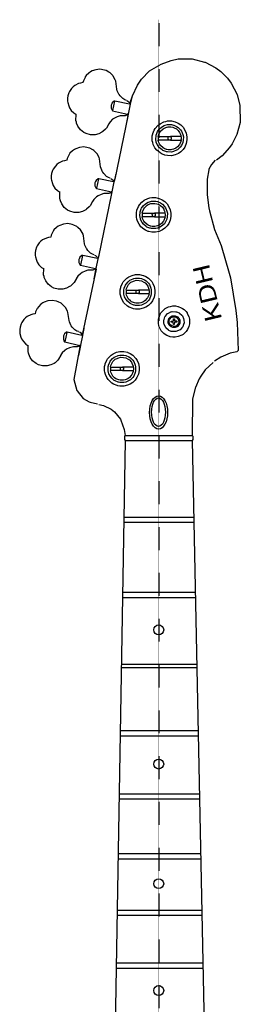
# Model space of a CAD drawing. Extents: x 49 to 882, y -9 to 1184.
# Tile 22 of 28: x 129 to 262, y 588 to 1184. Entities that reach past the tile are written whole.
import ezdxf
from ezdxf.enums import TextEntityAlignment as Align

# ---------------------------------------------------------------- set-up
doc = ezdxf.new("R2010")
doc.units = 0
doc.linetypes.add('$AUXILIARY', pattern=[0.1, 0.05, -0.05])
doc.layers.get('0').update_dxf_attribs({"linetype": 'CONTINUOUS'})
for name, color, linetype in [('Construction', 7, 'CONTINUOUS'), ('HeadStock', 7, 'CONTINUOUS'), ('Hrdware', 7, 'CONTINUOUS'), ('Logo', 7, 'CONTINUOUS'), ('Neck', 7, 'CONTINUOUS')]:
    doc.layers.add(name, color=color, linetype=linetype)

# ---------------------------------------------------------------- blocks, each defined once
blk = doc.blocks.new('*G24')
at = {"linetype": 'CONTINUOUS'}
for points in [[(222.646757, 991.646639, -1), (221.122112, 991.697391, -1), (219.581094, 991.935547, -1), (219.272869, 992.012604, -1), (217.506031, 992.716266, -1), (216.663432, 993.200872, -1), (215.770627, 993.829551, -1), (214.217385, 995.559073, -1), (214.04952, 995.810981, -1), (213.00926, 997.857025, -1), (212.753097, 998.75071, -1), (212.496279, 999.832561, -1), (212.496279, 1002.342911, -1), (212.785186, 1003.553117, -1), (212.862242, 1003.861345, -1), (213.565899, 1005.519048, -1), (214.04952, 1006.36449, -1), (214.679178, 1007.254464, -1), (216.296705, 1008.699552, -1), (216.663432, 1008.974599, -1), (218.619309, 1009.950361, -1), (219.708248, 1010.268521, -1), (221.118728, 1010.528833, -1), (222.755902, 1010.528833, -1), (224.184391, 1010.239924, -1), (224.492616, 1010.162868, -1), (226.259454, 1009.459206, -1), (227.104891, 1008.975581, -1), (227.994859, 1008.34592, -1), (229.195453, 1007.145318, -1), (229.76639, 1006.288962, -1), (229.934255, 1006.037054, -1), (230.799883, 1004.187472, -1), (231.202082, 1002.569606, -1), (231.269206, 999.723415, -1), (230.86537, 998.184462, -1), (230.046783, 996.350815, -1), (229.221648, 995.119653, -1), (227.356797, 993.367756, -1), (226.559166, 992.872453, -1), (224.492616, 992.012604, -1), (222.646757, 991.646639, -1)], [(222.974192, 995.030153, -1), (220.253973, 995.18132, -1), (218.81577, 995.772344, -1), (218.482442, 995.987251, -1), (217.054171, 997.302565, -1), (216.779126, 997.669295, -1), (216.065318, 999.166773, -1), (216.027445, 999.296438, -1), (215.770627, 1000.378289, -1), (215.835568, 1001.91375, -1), (215.923975, 1002.444634, -1), (216.450709, 1003.963287, -1), (216.731102, 1004.427592, -1), (218.06267, 1005.944716, -1), (218.482442, 1006.18822, -1), (219.929048, 1006.894283, -1), (220.253973, 1006.994152, -1), (220.791293, 1007.145318, -1), (223.091741, 1007.078194, -1), (223.511512, 1006.994152, -1), (224.949715, 1006.403128, -1), (225.283044, 1006.18822, -1), (226.685119, 1004.962406, -1), (226.986359, 1004.506177, -1), (227.738041, 1002.879034, -1), (227.927734, 1002.023878, -1), (227.994859, 1000.269144, -1), (227.738041, 999.296438, -1), (227.146912, 997.960277, -1), (226.711314, 997.302565, -1), (225.610478, 996.205543, -1), (225.031137, 995.819385, -1), (223.639976, 995.215701, -1), (222.974192, 995.030153, -1)], [(222.537612, 997.540503, -1), (221.231693, 997.590601, -1), (220.125509, 997.955256, -1), (219.044975, 998.85025, -1), (218.466506, 1000.039938, -1), (218.28096, 1001.3606, -1), (218.804856, 1002.899553, -1), (219.699844, 1003.980095, -1), (220.800898, 1004.487295, -1), (221.109123, 1004.564352, -1), (222.537612, 1004.634969, -1), (224.065641, 1003.980095, -1), (224.916972, 1002.98687, -1), (225.331177, 1002.008052, -1), (225.419584, 1001.477167, -1), (225.419584, 1000.698304, -1), (225.331177, 1000.16742, -1), (224.851485, 999.057627, -1), (223.973305, 998.170164, -1), (223.721398, 998.002298, -1), (222.656362, 997.61112, -1), (222.537612, 997.540503, -1)], [(222.319322, 998.195377, -1), (221.451511, 998.243291, -1), (220.562089, 998.500984, -1), (219.481554, 999.395978, -1), (219.186863, 1000.061767, -1), (219.044975, 1000.378289, -1), (219.044975, 1001.797182, -1), (219.35058, 1002.462971, -1), (219.394238, 1002.550287, -1), (220.245569, 1003.543512, -1), (221.327413, 1003.909478, -1), (222.319322, 1003.980095, -1), (223.421686, 1003.565342, -1), (224.30576, 1002.681262, -1), (224.644109, 1001.917243, -1), (224.720511, 1000.378289, -1), (224.30576, 999.49421, -1), (223.421686, 998.61013, -1), (222.319322, 998.195377, -1)], [(222.101033, 999.395978, -1), (221.664453, 999.395978, -1), (221.446163, 1000.705726, -1), (220.354714, 1000.705726, -1), (220.245569, 1000.814872, -1), (220.245569, 1001.3606, -1), (221.555308, 1001.578891, -1), (221.555308, 1002.670347, -1), (222.101033, 1002.779493, -1), (222.210177, 1002.670347, -1), (222.210177, 1001.578891, -1), (222.319322, 1001.469745, -1), (223.410772, 1001.469745, -1), (223.519917, 1001.3606, -1), (223.519917, 1000.814872, -1), (223.410772, 1000.705726, -1), (222.319322, 1000.705726, -1), (222.210177, 1000.59658, -1), (222.101033, 999.395978, -1)]]:
    blk.add_polyline3d(points, dxfattribs=at)
blk = doc.blocks.new('*G25')
at = {"linetype": 'CONTINUOUS'}
for p, q in [((157.159801, 994.593571, -1), (155.959207, 988.917998, -1)), ((157.050656, 994.702716, -1), (157.159801, 994.593571, -1)), ((157.268946, 994.702716, -1), (157.159801, 994.593571, -1)), ((155.850062, 988.917998, -1), (155.959207, 988.917998, -1)), ((155.959207, 988.917998, -1), (155.959207, 988.808852, -1)), ((155.959207, 988.808852, -1), (165.018236, 986.735085, -1)), ((166.21883, 992.956386, -1), (166.327975, 992.956386, -1)), ((166.327975, 993.065532, -1), (166.327975, 992.956386, -1)), ((166.327975, 992.956386, -1), (166.546265, 992.847241, -1)), ((134.021077, 986.62594, -1), (133.911932, 986.516794, -1)), ((165.345671, 986.735085, -1), (164.145077, 980.62293, -1)), ((165.236526, 986.844231, -1), (165.018236, 986.735085, -1)), ((165.236526, 986.844231, -1), (165.345671, 986.844231, -1)), ((165.345671, 986.844231, -1), (165.345671, 986.735085, -1))]:
    blk.add_line(p, q, dxfattribs=at)
for points in [[(164.254222, 995.030153, -1), (163.282832, 995.379419, -1), (162.071323, 996.12161, -1), (160.434149, 997.758794, -1), (159.863212, 998.615151, -1), (159.695347, 998.867059, -1), (158.764232, 1000.913103, -1), (158.511561, 1001.805587, -1), (157.847414, 1006.610505, -1), (157.563638, 1007.461841, -1), (156.369592, 1009.636022, -1), (156.068352, 1010.09225, -1), (154.450824, 1011.646484, -1), (153.7595, 1012.140805, -1), (152.040904, 1013.061011, -1), (151.038081, 1013.437236, -1), (148.319062, 1013.912347, -1), (145.799124, 1013.623439, -1), (143.505771, 1012.84272, -1), (142.660334, 1012.359096, -1), (141.552077, 1011.620289, -1), (140.024048, 1010.09225, -1), (139.453111, 1009.235894, -1), (139.285246, 1008.983986, -1), (138.354131, 1006.937942, -1), (138.059439, 1005.835571, -1), (136.63095, 1005.546662, -1), (135.429046, 1005.202526, -1), (133.167564, 1004.063046, -1), (132.165613, 1003.325221, -1), (131.183309, 1002.342911, -1), (129.960886, 1000.498349, -1), (129.567964, 999.712501, -1), (128.933286, 997.75039, -1), (128.734206, 996.345249, -1), (128.735079, 994.696822, -1), (128.849245, 993.821147, -1), (129.415161, 991.74487, -1), (129.895399, 990.675243, -1), (130.965019, 989.027144, -1), (132.493048, 987.499105, -1), (133.676834, 986.709873, -1), (133.911932, 986.516794, -1)], [(157.050656, 994.702716, -1), (156.952426, 994.680887, -1), (155.740917, 993.61126, -1), (155.391654, 992.967301, -1), (155.227936, 992.508889, -1), (155.086048, 992.192367, -1), (155.086048, 990.446037, -1), (155.656985, 989.153098, -1), (155.850062, 988.917998, -1)], [(157.050656, 994.702716, -1), (157.159801, 994.811862, -1), (157.268946, 994.702716, -1)], [(157.268946, 994.702716, -1), (157.378091, 994.811862, -1), (166.21883, 992.956386, -1)], [(164.472511, 994.921008, -1), (165.144189, 994.618783, -1), (166.025753, 993.737214, -1), (166.327975, 993.065532, -1)], [(167.528569, 997.213066, -1), (167.490041, 996.895234, -1), (166.633581, 992.967301, -1), (166.546265, 992.847241, -1)], [(166.546265, 992.847241, -1), (166.600837, 992.738095, -1), (165.345671, 986.844231, -1)], [(165.018236, 986.735085, -1), (164.025017, 985.992895, -1), (163.490207, 985.752775, -1), (161.19227, 985.799816, -1), (160.440043, 985.705733, -1), (158.786061, 985.23979, -1), (157.067465, 984.417814, -1), (155.959207, 983.679008, -1), (154.431178, 982.150969, -1), (153.645335, 980.961281, -1), (153.579848, 980.830307, -1), (152.165329, 978.311225, -1), (151.702555, 977.675998, -1), (150.082189, 976.231892, -1), (149.502848, 975.845735, -1), (147.544133, 974.870955, -1), (145.372149, 974.292483, -1), (142.534381, 974.292483, -1), (140.013133, 975.023759, -1), (138.616078, 975.733206, -1), (136.53141, 977.348561, -1), (135.028594, 979.439136, -1), (134.206623, 981.376035, -1), (134.059605, 981.942282, -1), (133.802787, 983.024134, -1), (133.911932, 986.516794, -1)]]:
    blk.add_polyline3d(points, dxfattribs=at)
blk = doc.blocks.new('*G26')
at = {"linetype": 'CONTINUOUS'}
for p, q in [((183.572874, 973.746755, -1), (183.572874, 973.63761, -1)), ((183.572874, 973.63761, -1), (183.682018, 973.63761, -1)), ((183.572874, 971.454697, -1), (183.682018, 971.454697, -1)), ((183.572874, 971.454697, -1), (183.572874, 971.345551, -1))]:
    blk.add_line(p, q, dxfattribs=at)
for points in [[(191.540453, 962.068173, -1), (189.250811, 962.120126, -1), (187.929066, 962.357081, -1), (187.620841, 962.434138, -1), (185.439252, 963.290604, -1), (184.429225, 963.898436, -1), (182.153989, 965.997415, -1), (181.306043, 967.323971, -1), (180.484072, 969.151724, -1), (180.12444, 970.588954, -1), (179.971091, 971.236406, -1), (179.971091, 973.855901, -1), (180.259998, 975.175253, -1), (180.337054, 975.48348, -1), (181.259001, 977.686912, -1), (181.801342, 978.565971, -1), (183.900308, 980.841221, -1), (185.226856, 981.689174, -1), (187.163742, 982.511149, -1), (189.132716, 982.960829, -1), (191.656147, 982.960829, -1), (193.734266, 982.511149, -1), (193.930727, 982.445662, -1), (195.452862, 981.798319, -1), (197.106844, 980.732076, -1), (198.935677, 978.746171, -1), (199.64239, 977.583661, -1), (200.413936, 975.831437, -1), (200.926917, 973.528464, -1), (200.864813, 971.448803, -1), (200.413936, 969.26087, -1), (199.486204, 967.208932, -1), (198.525728, 965.779124, -1), (197.017346, 964.334036, -1), (195.452862, 963.293987, -1), (193.734266, 962.581157, -1), (191.540453, 962.068173, -1)], [(191.649598, 964.251085, -1), (189.250702, 964.303148, -1), (188.47479, 964.430848, -1), (188.166565, 964.507905, -1), (186.399727, 965.211567, -1), (185.854002, 965.539004, -1), (184.310038, 966.848206, -1), (183.489923, 967.872537, -1), (182.623313, 969.610136, -1), (182.410807, 970.2637, -1), (182.153989, 971.236406, -1), (182.153989, 973.855901, -1), (182.333751, 974.520379, -1), (182.410807, 974.828607, -1), (183.114465, 976.595456, -1), (183.4419, 977.141184, -1), (184.751093, 978.685158, -1), (185.775418, 979.505279, -1), (187.709466, 980.437382, -1), (188.166565, 980.584402, -1), (189.139265, 980.841221, -1), (191.649598, 980.841221, -1), (192.861107, 980.546528, -1), (194.694742, 979.727936, -1), (195.598462, 979.121086, -1), (197.023894, 977.695644, -1), (197.565253, 976.922893, -1), (198.455112, 974.847816, -1), (198.679077, 973.754177, -1), (198.679077, 971.338129, -1), (198.455112, 970.24449, -1), (197.565253, 968.169413, -1), (197.023894, 967.396662, -1), (195.598462, 965.97122, -1), (194.825715, 965.429858, -1), (192.861107, 964.545778, -1), (191.649598, 964.251085, -1)], [(183.572874, 973.746755, -1), (183.720547, 974.50117, -1), (184.471245, 976.240296, -1), (184.991758, 977.021124, -1), (186.430288, 978.304677, -1), (186.967281, 978.636479, -1), (188.494, 979.274654, -1), (189.575844, 979.531474, -1), (191.329585, 979.466532, -1), (192.731443, 979.165508, -1), (194.17674, 978.46523, -1), (194.943592, 977.920484, -1), (196.149753, 976.60135, -1), (196.535907, 976.022005, -1), (197.254517, 974.083797, -1), (197.325134, 973.746755, -1), (197.215989, 973.63761, -1)], [(183.572874, 973.63761, -1), (183.463729, 973.528464, -1), (183.463729, 971.563843, -1), (183.572874, 971.454697, -1)], [(197.215989, 971.454697, -1), (197.325134, 971.345551, -1), (197.177461, 970.700282, -1), (197.139588, 970.570617, -1), (196.430146, 968.955262, -1), (196.097909, 968.419903, -1), (195.054374, 967.280531, -1), (193.924833, 966.459211, -1), (192.423217, 965.849741, -1), (191.329585, 965.625775, -1), (189.459278, 965.625775, -1), (188.494, 965.817653, -1), (186.754885, 966.568356, -1), (186.063561, 967.062677, -1), (184.965563, 968.160682, -1), (184.471245, 968.85201, -1), (183.720547, 970.591137, -1), (183.572874, 971.345551, -1)], [(183.682018, 973.63761, -1), (189.903279, 973.63761, -1), (190.012424, 973.528464, -1)], [(190.012424, 971.563843, -1), (189.903279, 971.454697, -1), (183.682018, 971.454697, -1)], [(190.012424, 973.528464, -1), (189.892365, 973.441147, -1), (189.4667, 973.091881, -1), (189.433956, 972.884505, -1), (189.357555, 972.327862, -1), (189.4667, 972.000425, -1), (189.794134, 971.672988, -1), (190.012424, 971.563843, -1)], [(190.012424, 973.528464, -1), (190.2198, 973.561208, -1), (190.558149, 973.63761, -1), (190.885584, 973.528464, -1)], [(190.885584, 971.563843, -1), (190.776439, 971.454697, -1), (190.121569, 971.454697, -1), (190.012424, 971.563843, -1)], [(197.215989, 973.63761, -1), (190.994729, 973.63761, -1), (190.885584, 973.528464, -1)], [(190.885584, 973.528464, -1), (191.343992, 973.102796, -1), (191.431308, 972.109571, -1), (190.885584, 971.563843, -1)], [(190.885584, 971.563843, -1), (190.994729, 971.454697, -1), (197.215989, 971.454697, -1)], [(197.215989, 973.63761, -1), (197.357878, 973.321087, -1), (197.434279, 971.891279, -1), (197.215989, 971.454697, -1)]]:
    blk.add_polyline3d(points, dxfattribs=at)
blk = doc.blocks.new('*G27')
at = {"linetype": 'CONTINUOUS'}
for p, q in [((202.768479, 1066.764914), (202.768479, 1066.655768)), ((202.768479, 1066.655768), (202.877624, 1066.655768)), ((202.768479, 1064.472856), (202.877624, 1064.472856)), ((202.768479, 1064.472856), (202.768479, 1064.36371))]:
    blk.add_line(p, q, dxfattribs=at)
for points in [[(210.736059, 1055.086331), (208.446416, 1055.138285), (206.688092, 1055.484386), (206.379866, 1055.561442), (204.722173, 1056.265104), (203.62483, 1056.916595), (201.86847, 1058.447471), (200.778658, 1059.871931), (199.788822, 1061.842446), (199.423514, 1063.063567), (199.166696, 1064.145419), (199.166696, 1066.983205), (199.455603, 1068.193412), (199.532659, 1068.501639), (200.38912, 1070.574097), (200.996948, 1071.58413), (202.441044, 1073.313652), (203.876737, 1074.379896), (206.053741, 1075.463821), (207.253026, 1075.785473), (208.444015, 1076.042293), (210.736059, 1076.042293), (212.929872, 1075.529308), (214.763506, 1074.710716), (216.323733, 1073.66772), (217.747529, 1072.241842), (218.678426, 1070.89564), (219.647414, 1068.719931), (220.060419, 1066.552517), (220.060419, 1064.576108), (219.615326, 1062.389484), (218.725467, 1060.314407), (217.747529, 1058.886782), (216.322096, 1057.46134), (214.89448, 1056.483396), (212.929872, 1055.599316), (210.736059, 1055.086331)], [(210.845204, 1057.269244), (208.337053, 1057.321416), (207.670396, 1057.449007), (207.362171, 1057.526064), (205.595333, 1058.229726), (205.049608, 1058.557163), (203.423349, 1059.888739), (202.684547, 1060.887858), (201.764346, 1062.715611), (201.606413, 1063.172713), (201.24045, 1065.12773), (201.416719, 1067.100755), (201.500761, 1067.520529), (202.09178, 1069.177032), (202.353728, 1069.700931), (203.314204, 1071.130739), (204.646317, 1072.304491), (206.381176, 1073.280908), (207.036046, 1073.499199), (208.33487, 1073.85938), (210.845204, 1073.85938), (211.946258, 1073.570472), (212.254483, 1073.493415), (213.803031, 1072.789753), (214.883566, 1072.11305), (216.218517, 1070.710965), (216.822962, 1069.804183), (217.644932, 1067.867285), (217.939624, 1066.546623), (217.874683, 1064.465434), (217.579445, 1063.064877), (216.822962, 1061.324441), (216.08416, 1060.216176), (214.42734, 1058.714332), (213.803031, 1058.338871), (211.946258, 1057.558153), (210.845204, 1057.269244)], [(202.768479, 1066.764914), (202.910367, 1067.518019), (203.666851, 1069.258455), (204.078218, 1069.930137), (205.698584, 1071.374243), (206.381176, 1071.763784), (207.997831, 1072.36987), (208.124002, 1072.396283), (208.77145, 1072.549632), (210.408624, 1072.549632), (211.620132, 1072.254939), (212.471463, 1071.971161), (213.69978, 1071.265098), (214.883566, 1070.257574), (215.669409, 1069.067887), (215.844041, 1068.718621), (216.369574, 1067.411384), (216.453616, 1066.991609), (216.52074, 1066.764914), (216.411595, 1066.655768)], [(202.768479, 1066.655768), (202.659334, 1066.546623), (202.659334, 1064.582001), (202.768479, 1064.472856)], [(202.877624, 1066.655768), (208.98974, 1066.655768), (209.098885, 1066.546623)], [(209.098885, 1066.546623), (208.640476, 1066.011809), (208.55316, 1065.346021), (209.098885, 1064.582001)], [(209.098885, 1066.546623), (209.416715, 1066.585151), (209.753754, 1066.655768), (210.081189, 1066.546623)], [(216.411595, 1066.655768), (210.190334, 1066.655768), (210.081189, 1066.546623)], [(210.081189, 1066.546623), (210.539598, 1066.120955), (210.626914, 1065.12773), (210.081189, 1064.582001)], [(216.411595, 1066.655768), (216.559268, 1066.228791), (216.629885, 1065.12773), (216.411595, 1064.472856)], [(216.411595, 1064.472856), (216.52074, 1064.36371), (216.369574, 1063.717241), (215.778554, 1062.279029), (215.560264, 1061.842446), (214.360216, 1060.407618), (213.366451, 1059.648619), (211.947567, 1058.982831), (211.056072, 1058.732341), (210.408624, 1058.578992), (208.77145, 1058.578992), (207.997831, 1058.758755), (207.689605, 1058.835811), (206.250202, 1059.430328), (205.698584, 1059.754381), (204.078218, 1061.198487), (203.666851, 1061.870169), (202.954025, 1063.479631), (202.768479, 1064.36371)], [(209.098885, 1064.582001), (208.98974, 1064.472856), (202.877624, 1064.472856)], [(210.081189, 1064.582001), (209.972044, 1064.472856), (209.20803, 1064.472856), (209.098885, 1064.582001)], [(210.081189, 1064.582001), (210.190334, 1064.472856), (216.411595, 1064.472856)]]:
    blk.add_lwpolyline(points, dxfattribs=at)
blk = doc.blocks.new('*G28')
at = {"linetype": 'CONTINUOUS'}
for p, q in [((193.054581, 1020.268875), (193.054581, 1020.15973)), ((193.054581, 1020.15973), (193.163725, 1020.15973)), ((193.054581, 1017.976817), (193.163725, 1017.976817)), ((193.054581, 1017.976817), (193.054581, 1017.867671))]:
    blk.add_line(p, q, dxfattribs=at)
for points in [[(201.02216, 1008.590293), (198.732518, 1008.642246), (197.410773, 1008.879201), (197.102548, 1008.956258), (194.920959, 1009.812724), (193.910932, 1010.420556), (191.635696, 1012.519535), (190.78775, 1013.846091), (189.965779, 1015.673844), (189.606147, 1017.111074), (189.452798, 1017.758526), (189.452798, 1020.378021), (189.741705, 1021.697373), (189.818761, 1022.0056), (190.740708, 1024.209032), (191.283049, 1025.088091), (193.382015, 1027.363341), (194.708563, 1028.211294), (196.645449, 1029.033269), (198.614423, 1029.482949), (201.137854, 1029.482949), (203.215973, 1029.033269), (203.412434, 1028.967782), (204.934569, 1028.320439), (206.588551, 1027.254196), (208.417384, 1025.268291), (209.124097, 1024.105781), (209.895643, 1022.353557), (210.408624, 1020.050584), (210.34652, 1017.970923), (209.895643, 1015.78299), (208.967911, 1013.731052), (208.007435, 1012.301244), (206.499053, 1010.856156), (204.934569, 1009.816107), (203.215973, 1009.103277), (201.02216, 1008.590293)], [(201.131305, 1010.773205), (198.732409, 1010.825268), (197.956497, 1010.952968), (197.648272, 1011.030025), (195.881434, 1011.733687), (195.335709, 1012.061124), (193.791745, 1013.370326), (192.97163, 1014.394657), (192.10502, 1016.132256), (191.892514, 1016.78582), (191.635696, 1017.758526), (191.635696, 1020.378021), (191.815458, 1021.042499), (191.892514, 1021.350727), (192.596172, 1023.117576), (192.923607, 1023.663304), (194.2328, 1025.207278), (195.257125, 1026.027399), (197.191173, 1026.959502), (197.648272, 1027.106522), (198.620972, 1027.363341), (201.131305, 1027.363341), (202.342814, 1027.068648), (204.176449, 1026.250056), (205.080169, 1025.643206), (206.505601, 1024.217764), (207.04696, 1023.445013), (207.936819, 1021.369936), (208.160784, 1020.276297), (208.160784, 1017.860249), (207.936819, 1016.76661), (207.04696, 1014.691533), (206.505601, 1013.918782), (205.080169, 1012.49334), (204.307422, 1011.951978), (202.342814, 1011.067898), (201.131305, 1010.773205)], [(193.054581, 1020.268875), (193.202254, 1021.02329), (193.952952, 1022.762416), (194.473465, 1023.543244), (195.911995, 1024.826797), (196.448988, 1025.158599), (197.975707, 1025.796774), (199.057551, 1026.053594), (200.811292, 1025.988652), (202.21315, 1025.687628), (203.658447, 1024.98735), (204.425299, 1024.442604), (205.63146, 1023.12347), (206.017614, 1022.544125), (206.736224, 1020.605917), (206.806841, 1020.268875), (206.697696, 1020.15973)], [(193.054581, 1020.15973), (192.945436, 1020.050584), (192.945436, 1018.085963), (193.054581, 1017.976817)], [(206.697696, 1017.976817), (206.806841, 1017.867671), (206.659168, 1017.222402), (206.621295, 1017.092737), (205.911853, 1015.477382), (205.579616, 1014.942023), (204.536081, 1013.802651), (203.40654, 1012.981331), (201.904924, 1012.371861), (200.811292, 1012.147895), (198.940985, 1012.147895), (197.975707, 1012.339773), (196.236592, 1013.090476), (195.545268, 1013.584797), (194.44727, 1014.682802), (193.952952, 1015.37413), (193.202254, 1017.113257), (193.054581, 1017.867671)], [(193.163725, 1020.15973), (199.384986, 1020.15973), (199.494131, 1020.050584)], [(199.494131, 1018.085963), (199.384986, 1017.976817), (193.163725, 1017.976817)], [(199.494131, 1020.050584), (199.374072, 1019.963267), (198.948407, 1019.614001), (198.915663, 1019.406625), (198.839262, 1018.849982), (198.948407, 1018.522545), (199.275841, 1018.195108), (199.494131, 1018.085963)], [(199.494131, 1020.050584), (199.701507, 1020.083328), (200.039856, 1020.15973), (200.367291, 1020.050584)], [(200.367291, 1018.085963), (200.258146, 1017.976817), (199.603276, 1017.976817), (199.494131, 1018.085963)], [(206.697696, 1020.15973), (200.476436, 1020.15973), (200.367291, 1020.050584)], [(200.367291, 1020.050584), (200.825699, 1019.624916), (200.913015, 1018.631691), (200.367291, 1018.085963)], [(200.367291, 1018.085963), (200.476436, 1017.976817), (206.697696, 1017.976817)], [(206.697696, 1020.15973), (206.839585, 1019.843207), (206.915986, 1018.413399), (206.697696, 1017.976817)]]:
    blk.add_lwpolyline(points, dxfattribs=at)
blk = doc.blocks.new('*G29')
at = {"linetype": 'CONTINUOUS'}
for p, q in [((166.5515, 1040.957964), (165.350906, 1035.282391)), ((166.442355, 1041.067109), (166.5515, 1040.957964)), ((166.660645, 1041.067109), (166.5515, 1040.957964)), ((175.610529, 1039.320779), (175.719674, 1039.320779)), ((175.719674, 1039.429925), (175.719674, 1039.320779)), ((175.719674, 1039.320779), (175.937964, 1039.211634)), ((143.412776, 1032.990333), (143.303631, 1032.881187)), ((165.241761, 1035.282391), (165.350906, 1035.282391)), ((165.350906, 1035.282391), (165.350906, 1035.173245)), ((165.350906, 1035.173245), (174.409935, 1033.099478)), ((174.73737, 1033.099478), (173.536776, 1026.987323)), ((174.628225, 1033.208624), (174.409935, 1033.099478)), ((174.628225, 1033.208624), (174.73737, 1033.208624)), ((174.73737, 1033.208624), (174.73737, 1033.099478))]:
    blk.add_line(p, q, dxfattribs=at)
for points in [[(173.645921, 1041.394546), (172.674531, 1041.743812), (171.463022, 1042.486003), (169.825848, 1044.123187), (169.254911, 1044.979544), (169.087046, 1045.231452), (168.155931, 1047.277496), (167.90326, 1048.16998), (167.239113, 1052.974898), (166.955337, 1053.826234), (165.761291, 1056.000415), (165.460051, 1056.456643), (163.842523, 1058.010877), (163.151199, 1058.505198), (161.432603, 1059.425404), (160.42978, 1059.801629), (157.710761, 1060.27674), (155.190823, 1059.987832), (152.89747, 1059.207113), (152.052033, 1058.723489), (150.943776, 1057.984682), (149.415747, 1056.456643), (148.84481, 1055.600287), (148.676945, 1055.348379), (147.74583, 1053.302335), (147.451138, 1052.199964), (146.022649, 1051.911055), (144.820745, 1051.566919), (142.559263, 1050.427439), (141.557312, 1049.689614), (140.575008, 1048.707304), (139.352585, 1046.862742), (138.959663, 1046.076894), (138.324985, 1044.114783), (138.125905, 1042.709642), (138.126778, 1041.061215), (138.240944, 1040.18554), (138.80686, 1038.109263), (139.287098, 1037.039636), (140.356718, 1035.391537), (141.884747, 1033.863498), (143.068533, 1033.074266), (143.303631, 1032.881187)], [(176.920268, 1043.577459), (176.88174, 1043.259627), (176.02528, 1039.331694), (175.937964, 1039.211634)], [(166.442355, 1041.067109), (166.344125, 1041.04528), (165.132616, 1039.975653), (164.783353, 1039.331694), (164.619635, 1038.873282), (164.477747, 1038.55676), (164.477747, 1036.81043), (165.048684, 1035.517491), (165.241761, 1035.282391)], [(166.442355, 1041.067109), (166.5515, 1041.176255), (166.660645, 1041.067109)], [(166.660645, 1041.067109), (166.76979, 1041.176255), (175.610529, 1039.320779)], [(173.86421, 1041.285401), (174.535888, 1040.983176), (175.417452, 1040.101607), (175.719674, 1039.429925)], [(175.937964, 1039.211634), (175.992536, 1039.102488), (174.73737, 1033.208624)], [(174.409935, 1033.099478), (173.416716, 1032.357288), (172.881906, 1032.117168), (170.583969, 1032.164209), (169.831742, 1032.070126), (168.17776, 1031.604183), (166.459164, 1030.782207), (165.350906, 1030.043401), (163.822877, 1028.515362), (163.037034, 1027.325674), (162.971547, 1027.1947), (161.557028, 1024.675618), (161.094254, 1024.040391), (159.473888, 1022.596285), (158.894547, 1022.210128), (156.935832, 1021.235348), (154.763848, 1020.656876), (151.92608, 1020.656876), (149.404832, 1021.388152), (148.007777, 1022.097599), (145.923109, 1023.712954), (144.420293, 1025.803529), (143.598322, 1027.740428), (143.451304, 1028.306675), (143.194486, 1029.388527), (143.303631, 1032.881187)]]:
    blk.add_lwpolyline(points, dxfattribs=at)
blk = doc.blocks.new('*G30')
at = {"linetype": 'CONTINUOUS'}
for p, q in [((176.225837, 1087.337841), (175.025243, 1081.662268)), ((176.116692, 1087.446986), (176.225837, 1087.337841)), ((176.334982, 1087.446986), (176.225837, 1087.337841)), ((185.284866, 1085.700656), (185.394011, 1085.700656)), ((185.394011, 1085.809802), (185.394011, 1085.700656)), ((185.394011, 1085.700656), (185.612301, 1085.591511)), ((153.087113, 1079.37021), (152.977968, 1079.261064)), ((174.916098, 1081.662268), (175.025243, 1081.662268)), ((175.025243, 1081.662268), (175.025243, 1081.553122)), ((175.025243, 1081.553122), (184.084272, 1079.479355)), ((184.411707, 1079.479355), (183.211113, 1073.3672)), ((184.302562, 1079.588501), (184.084272, 1079.479355)), ((184.302562, 1079.588501), (184.411707, 1079.588501)), ((184.411707, 1079.588501), (184.411707, 1079.479355))]:
    blk.add_line(p, q, dxfattribs=at)
for points in [[(183.320258, 1087.774423), (182.348868, 1088.123689), (181.137359, 1088.86588), (179.500185, 1090.503064), (178.929248, 1091.359421), (178.761383, 1091.611329), (177.830268, 1093.657373), (177.577597, 1094.549857), (176.91345, 1099.354775), (176.629674, 1100.206111), (175.435628, 1102.380292), (175.134388, 1102.83652), (173.51686, 1104.390754), (172.825536, 1104.885075), (171.10694, 1105.805281), (170.104117, 1106.181506), (167.385098, 1106.656617), (164.86516, 1106.367709), (162.571807, 1105.58699), (161.72637, 1105.103366), (160.618113, 1104.364559), (159.090084, 1102.83652), (158.519147, 1101.980164), (158.351282, 1101.728256), (157.420167, 1099.682212), (157.125475, 1098.579841), (155.696986, 1098.290932), (154.495082, 1097.946796), (152.2336, 1096.807316), (151.231649, 1096.069491), (150.249345, 1095.087181), (149.026922, 1093.242619), (148.634, 1092.456771), (147.999322, 1090.49466), (147.800242, 1089.089519), (147.801115, 1087.441092), (147.915281, 1086.565417), (148.481197, 1084.48914), (148.961435, 1083.419513), (150.031055, 1081.771414), (151.559084, 1080.243375), (152.74287, 1079.454143), (152.977968, 1079.261064)], [(186.594605, 1089.957336), (186.556077, 1089.639504), (185.699617, 1085.711571), (185.612301, 1085.591511)], [(176.116692, 1087.446986), (176.018462, 1087.425157), (174.806953, 1086.35553), (174.45769, 1085.711571), (174.293972, 1085.253159), (174.152084, 1084.936637), (174.152084, 1083.190307), (174.723021, 1081.897368), (174.916098, 1081.662268)], [(176.116692, 1087.446986), (176.225837, 1087.556132), (176.334982, 1087.446986)], [(176.334982, 1087.446986), (176.444127, 1087.556132), (185.284866, 1085.700656)], [(183.538547, 1087.665278), (184.210225, 1087.363053), (185.091789, 1086.481484), (185.394011, 1085.809802)], [(185.612301, 1085.591511), (185.666873, 1085.482365), (184.411707, 1079.588501)], [(184.084272, 1079.479355), (183.091053, 1078.737165), (182.556243, 1078.497045), (180.258306, 1078.544086), (179.506079, 1078.450003), (177.852097, 1077.98406), (176.133501, 1077.162084), (175.025243, 1076.423278), (173.497214, 1074.895239), (172.711371, 1073.705551), (172.645884, 1073.574577), (171.231365, 1071.055495), (170.768591, 1070.420268), (169.148225, 1068.976162), (168.568884, 1068.590005), (166.610169, 1067.615225), (164.438185, 1067.036753), (161.600417, 1067.036753), (159.079169, 1067.768029), (157.682114, 1068.477476), (155.597446, 1070.092831), (154.09463, 1072.183406), (153.272659, 1074.120305), (153.125641, 1074.686552), (152.868823, 1075.768404), (152.977968, 1079.261064)]]:
    blk.add_lwpolyline(points, dxfattribs=at)
blk = doc.blocks.new('*G31')
at = {"linetype": 'CONTINUOUS'}
for p, q in [((186.042442, 1134.286772), (184.841848, 1128.611199)), ((185.933297, 1134.395917), (186.042442, 1134.286772)), ((186.151587, 1134.395917), (186.042442, 1134.286772)), ((195.101471, 1132.649587), (195.210616, 1132.649587)), ((195.210616, 1132.758733), (195.210616, 1132.649587)), ((195.210616, 1132.649587), (195.428906, 1132.540442)), ((162.903718, 1126.319141), (162.794573, 1126.209995)), ((184.732703, 1128.611199), (184.841848, 1128.611199)), ((184.841848, 1128.611199), (184.841848, 1128.502053)), ((184.841848, 1128.502053), (193.900877, 1126.428286)), ((194.228312, 1126.428286), (193.027718, 1120.316131)), ((194.119167, 1126.537432), (193.900877, 1126.428286)), ((194.119167, 1126.537432), (194.228312, 1126.537432)), ((194.228312, 1126.537432), (194.228312, 1126.428286))]:
    blk.add_line(p, q, dxfattribs=at)
for points in [[(193.136863, 1134.723354), (192.165473, 1135.07262), (190.953964, 1135.814811), (189.31679, 1137.451995), (188.745853, 1138.308352), (188.577988, 1138.56026), (187.646873, 1140.606304), (187.394202, 1141.498788), (186.730055, 1146.303706), (186.446279, 1147.155042), (185.252233, 1149.329223), (184.950993, 1149.785451), (183.333465, 1151.339685), (182.642141, 1151.834006), (180.923545, 1152.754212), (179.920722, 1153.130437), (177.201703, 1153.605548), (174.681765, 1153.31664), (172.388412, 1152.535921), (171.542975, 1152.052297), (170.434718, 1151.31349), (168.906689, 1149.785451), (168.335752, 1148.929095), (168.167887, 1148.677187), (167.236772, 1146.631143), (166.94208, 1145.528772), (165.513591, 1145.239863), (164.311687, 1144.895727), (162.050205, 1143.756247), (161.048254, 1143.018422), (160.06595, 1142.036112), (158.843527, 1140.19155), (158.450605, 1139.405702), (157.815927, 1137.443591), (157.616847, 1136.03845), (157.61772, 1134.390023), (157.731886, 1133.514348), (158.297802, 1131.438071), (158.77804, 1130.368444), (159.84766, 1128.720345), (161.375689, 1127.192306), (162.559475, 1126.403074), (162.794573, 1126.209995)], [(196.41121, 1136.906267), (196.372682, 1136.588435), (195.516222, 1132.660502), (195.428906, 1132.540442)], [(185.933297, 1134.395917), (185.835067, 1134.374088), (184.623558, 1133.304461), (184.274295, 1132.660502), (184.110577, 1132.20209), (183.968689, 1131.885568), (183.968689, 1130.139238), (184.539626, 1128.846299), (184.732703, 1128.611199)], [(185.933297, 1134.395917), (186.042442, 1134.505063), (186.151587, 1134.395917)], [(186.151587, 1134.395917), (186.260732, 1134.505063), (195.101471, 1132.649587)], [(193.355152, 1134.614209), (194.02683, 1134.311984), (194.908394, 1133.430415), (195.210616, 1132.758733)], [(195.428906, 1132.540442), (195.483478, 1132.431296), (194.228312, 1126.537432)], [(193.900877, 1126.428286), (192.907658, 1125.686096), (192.372848, 1125.445976), (190.074911, 1125.493017), (189.322684, 1125.398934), (187.668702, 1124.932991), (185.950106, 1124.111015), (184.841848, 1123.372209), (183.313819, 1121.84417), (182.527976, 1120.654482), (182.462489, 1120.523508), (181.04797, 1118.004426), (180.585196, 1117.369199), (178.96483, 1115.925093), (178.385489, 1115.538936), (176.426774, 1114.564156), (174.25479, 1113.985684), (171.417022, 1113.985684), (168.895774, 1114.71696), (167.498719, 1115.426407), (165.414051, 1117.041762), (163.911235, 1119.132337), (163.089264, 1121.069236), (162.942246, 1121.635483), (162.685428, 1122.717335), (162.794573, 1126.209995)]]:
    blk.add_lwpolyline(points, dxfattribs=at)
blk = doc.blocks.new('*G32')
at = {"linetype": 'CONTINUOUS'}
for p, q in [((212.395733, 1113.040231, -1), (212.395733, 1112.931085, -1)), ((212.395733, 1112.931085, -1), (212.504878, 1112.931085, -1)), ((212.395733, 1110.748173, -1), (212.504878, 1110.748173, -1)), ((212.395733, 1110.748173, -1), (212.395733, 1110.639027, -1))]:
    blk.add_line(p, q, dxfattribs=at)
for points in [[(220.363313, 1101.361648, -1), (218.07367, 1101.413602, -1), (216.315346, 1101.759703, -1), (216.00712, 1101.836759, -1), (214.349427, 1102.540421, -1), (213.252084, 1103.191912, -1), (211.495724, 1104.722788, -1), (210.405912, 1106.147248, -1), (209.416076, 1108.117763, -1), (209.050768, 1109.338884, -1), (208.79395, 1110.420736, -1), (208.79395, 1113.258522, -1), (209.082857, 1114.468729, -1), (209.159913, 1114.776956, -1), (210.016374, 1116.849414, -1), (210.624202, 1117.859447, -1), (212.068298, 1119.588969, -1), (213.503991, 1120.655213, -1), (215.680995, 1121.739138, -1), (216.88028, 1122.06079, -1), (218.071269, 1122.31761, -1), (220.363313, 1122.31761, -1), (222.557126, 1121.804625, -1), (224.39076, 1120.986033, -1), (225.950987, 1119.943037, -1), (227.374783, 1118.517159, -1), (228.30568, 1117.170957, -1), (229.274668, 1114.995248, -1), (229.687673, 1112.827834, -1), (229.687673, 1110.851425, -1), (229.24258, 1108.664801, -1), (228.352721, 1106.589724, -1), (227.374783, 1105.162099, -1), (225.94935, 1103.736657, -1), (224.521734, 1102.758713, -1), (222.557126, 1101.874633, -1), (220.363313, 1101.361648, -1)], [(220.472458, 1103.544561, -1), (217.964307, 1103.596733, -1), (217.29765, 1103.724324, -1), (216.989425, 1103.801381, -1), (215.222587, 1104.505043, -1), (214.676862, 1104.83248, -1), (213.050603, 1106.164056, -1), (212.311801, 1107.163175, -1), (211.3916, 1108.990928, -1), (211.233667, 1109.44803, -1), (210.867704, 1111.403047, -1), (211.043973, 1113.376072, -1), (211.128015, 1113.795846, -1), (211.719034, 1115.452349, -1), (211.980982, 1115.976248, -1), (212.941458, 1117.406056, -1), (214.273571, 1118.579808, -1), (216.00843, 1119.556225, -1), (216.6633, 1119.774516, -1), (217.962124, 1120.134697, -1), (220.472458, 1120.134697, -1), (221.573512, 1119.845789, -1), (221.881737, 1119.768732, -1), (223.430285, 1119.06507, -1), (224.51082, 1118.388367, -1), (225.845771, 1116.986282, -1), (226.450216, 1116.0795, -1), (227.272186, 1114.142602, -1), (227.566878, 1112.82194, -1), (227.501937, 1110.740751, -1), (227.206699, 1109.340194, -1), (226.450216, 1107.599758, -1), (225.711414, 1106.491493, -1), (224.054594, 1104.989649, -1), (223.430285, 1104.614188, -1), (221.573512, 1103.83347, -1), (220.472458, 1103.544561, -1)], [(212.395733, 1113.040231, -1), (212.537621, 1113.793336, -1), (213.294105, 1115.533772, -1), (213.705472, 1116.205454, -1), (215.325838, 1117.64956, -1), (216.00843, 1118.039101, -1), (217.625085, 1118.645187, -1), (217.751256, 1118.6716, -1), (218.398704, 1118.824949, -1), (220.035878, 1118.824949, -1), (221.247386, 1118.530256, -1), (222.098717, 1118.246478, -1), (223.327034, 1117.540415, -1), (224.51082, 1116.532891, -1), (225.296663, 1115.343204, -1), (225.471295, 1114.993938, -1), (225.996828, 1113.686701, -1), (226.08087, 1113.266926, -1), (226.147994, 1113.040231, -1), (226.038849, 1112.931085, -1)], [(212.395733, 1112.931085, -1), (212.286588, 1112.82194, -1), (212.286588, 1110.857318, -1), (212.395733, 1110.748173, -1)], [(212.504878, 1112.931085, -1), (218.616994, 1112.931085, -1), (218.726139, 1112.82194, -1)], [(218.726139, 1112.82194, -1), (218.26773, 1112.287126, -1), (218.180414, 1111.621338, -1), (218.726139, 1110.857318, -1)], [(218.726139, 1112.82194, -1), (219.043969, 1112.860468, -1), (219.381008, 1112.931085, -1), (219.708443, 1112.82194, -1)], [(226.038849, 1112.931085, -1), (219.817588, 1112.931085, -1), (219.708443, 1112.82194, -1)], [(219.708443, 1112.82194, -1), (220.166852, 1112.396272, -1), (220.254168, 1111.403047, -1), (219.708443, 1110.857318, -1)], [(226.038849, 1112.931085, -1), (226.186522, 1112.504108, -1), (226.257139, 1111.403047, -1), (226.038849, 1110.748173, -1)], [(226.038849, 1110.748173, -1), (226.147994, 1110.639027, -1), (225.996828, 1109.992558, -1), (225.405808, 1108.554346, -1), (225.187518, 1108.117763, -1), (223.98747, 1106.682935, -1), (222.993705, 1105.923936, -1), (221.574821, 1105.258148, -1), (220.683326, 1105.007658, -1), (220.035878, 1104.854309, -1), (218.398704, 1104.854309, -1), (217.625085, 1105.034072, -1), (217.316859, 1105.111128, -1), (215.877456, 1105.705645, -1), (215.325838, 1106.029698, -1), (213.705472, 1107.473804, -1), (213.294105, 1108.145486, -1), (212.581279, 1109.754948, -1), (212.395733, 1110.639027, -1)], [(218.726139, 1110.857318, -1), (218.616994, 1110.748173, -1), (212.504878, 1110.748173, -1)], [(219.708443, 1110.857318, -1), (219.599298, 1110.748173, -1), (218.835284, 1110.748173, -1), (218.726139, 1110.857318, -1)], [(219.708443, 1110.857318, -1), (219.817588, 1110.748173, -1), (226.038849, 1110.748173, -1)]]:
    blk.add_polyline3d(points, dxfattribs=at)

msp = doc.modelspace()

# ---------------------------------------------------------------- linework, layer by layer
at = {"layer": 'Construction', "color": 1, "linetype": '$AUXILIARY'}
msp.add_line((212.667709, 1183.544208), (212.667709, -9.139258), dxfattribs=at)
at = {"layer": 'HeadStock', "linetype": 'CONTINUOUS'}
for p, q in [((192.430561, 932.182049, -1), (232.496025, 932.182049, -1)), ((192.430561, 929.320217, -1), (232.904857, 929.320217, -1)), ((232.496025, 932.182049, -1), (232.904857, 932.182049, -1)), ((232.904857, 932.590882, -1), (232.904857, 932.182049, -1))]:
    msp.add_line(p, q, dxfattribs=at)
for points in [[(195.29238, 1132.91908, -1), (196.805056, 1137.457127, -1), (199.87129, 1143.916689, -1), (202.242512, 1147.63707, -1), (207.148487, 1152.543067, -1), (214.057735, 1156.713164, -1), (220.267065, 1158.940078, -1), (224.3194, 1159.902062, -1), (232.904857, 1159.902062, -1), (240.304703, 1157.939663, -1), (240.631768, 1157.77613, -1), (247.150991, 1154.492792, -1), (250.155492, 1152.233989, -1), (254.263838, 1148.125626, -1), (256.52263, 1145.121112, -1), (260.01037, 1138.274793, -1), (261.688622, 1131.720382, -1), (261.931877, 1121.471754, -1), (259.805954, 1114.153643, -1), (256.931462, 1108.452057, -1), (255.485017, 1106.281971, -1), (250.973155, 1101.339179, -1), (247.622782, 1098.577103, -1)], [(193.657055, 1125.560085, -1), (194.065886, 1125.151252, -1), (186.140692, 1087.161258, -1), (185.889261, 1086.720945, -1)], [(246.80512, 1098.577103, -1), (244.453114, 1096.037432, -1), (243.002989, 1093.303157, -1), (242.861125, 1092.817463, -1), (241.899145, 1087.129778, -1), (241.899145, 1077.726617, -1), (242.960062, 1069.930989, -1), (243.291215, 1067.942425, -1), (246.314522, 1056.835248, -1), (250.361952, 1047.023255, -1), (255.246259, 1030.266005, -1), (255.943725, 1027.476128, -1), (259.302683, 1007.794087, -1), (260.072103, 1000.473932, -1), (260.705383, 983.695014, -1), (259.88772, 982.877348, -1), (255.840291, 981.937032, -1), (250.13873, 979.512243, -1), (246.396289, 977.153685, -1)], [(183.845104, 1078.953116, -1), (184.253936, 1078.544283, -1), (176.328742, 1040.145456, -1), (176.07731, 1039.705143, -1)], [(174.441985, 1033.163814, -1), (174.850816, 1032.754981, -1), (166.592425, 993.956724, -1), (166.26536, 993.507007, -1)], [(164.630035, 986.148012, -1), (165.038866, 985.739179, -1), (161.359385, 966.115193, -1), (163.321775, 959.53298, -1), (163.485307, 959.205914, -1), (167.083022, 954.667867, -1), (170.721621, 952.541935, -1), (171.212218, 952.337518, -1), (175.668479, 951.397202, -1)], [(245.578626, 976.336019, -1), (240.672651, 971.838855, -1), (238.137897, 968.200241, -1), (237.087609, 966.461065, -1), (234.826364, 961.250079, -1), (234.662831, 960.759479, -1), (233.105593, 954.255354, -1), (232.904857, 932.590882, -1)], [(176.486142, 950.988369, -1), (179.307077, 950.456886, -1), (183.908064, 948.220978, -1), (185.968983, 946.590961, -1), (189.650508, 942.034925, -1), (189.895807, 941.544326, -1), (191.842253, 935.841513, -1), (192.430561, 932.182049, -1)], [(192.430561, 932.182049, -1), (192.02173, 931.773216, -1), (192.02173, 929.72905, -1), (192.430561, 929.320217, -1)], [(232.904857, 932.182049, -1), (233.313688, 931.773216, -1), (233.313688, 929.72905, -1), (232.904857, 929.320217, -1)]]:
    msp.add_polyline3d(points, dxfattribs=at)
at = {"layer": 'Hrdware', "color": 7, "linetype": 'CONTINUOUS'}
for centre in [(212.667714, 814.756298), (212.66771, 733.67618), (212.667715, 661.376683), (212.667708, 596.806252)]:
    msp.add_circle(centre, 3, dxfattribs=at)
at = {"layer": 'Neck', "color": 7, "linetype": 'CONTINUOUS'}
for p, q in [((192.430554, 929.320215), (182.161223, 336.958078)), ((232.904856, 929.320218), (244.924163, 336.981706))]:
    msp.add_line(p, q, dxfattribs=at)
at = {"layer": 'Neck', "linetype": 'CONTINUOUS'}
for p, q in [((191.625035, 882.916369, -2), (233.845046, 882.916369, -2)), ((191.570047, 879.819245, -2), (233.909334, 879.819245, -2)), ((190.785897, 834.394749, -2), (234.828518, 834.394749, -2)), ((190.835064, 837.491872, -2), (234.765626, 837.491872, -2)), ((190.048497, 792.067401, -2), (235.690142, 792.067401, -2)), ((190.085881, 794.132142, -2), (235.647758, 794.132142, -2)), ((189.333373, 750.772411, -2), (236.527184, 750.772411, -2)), ((189.38824, 753.869535, -2), (236.464264, 753.869535, -2)), ((188.726777, 715.671669, -2), (237.239891, 715.671669, -2)), ((188.673119, 712.574545, -2), (237.295975, 712.574545, -2)), ((188.106301, 679.538569, -2), (237.967639, 679.538569, -2)), ((188.040981, 676.441445, -2), (238.035917, 676.441445, -2)), ((187.50917, 645.470209, -2), (238.666369, 645.470209, -2)), ((187.460084, 642.373085, -2), (238.732024, 642.373085, -2)), ((186.965899, 613.46659, -4), (239.181485, 613.46659, -4)), ((186.899269, 610.328143, -2), (239.403321, 610.328143, -2))]:
    msp.add_line(p, q, dxfattribs=at)
at = {"layer": 'Neck', "color": 7, "linetype": 'CONTINUOUS', "extrusion": (0.841316, 0, 0.540543)}
msp.add_circle((946.177297, -114.897152, 178.829175), 10.089252, dxfattribs=at)
at = {"layer": 'Neck', "color": 7, "linetype": 'CONTINUOUS', "extrusion": (0.873722, 0, 0.486425)}
msp.add_circle((946.333101, -103.384496, 185.700284), 8.609014, dxfattribs=at)

# ---------------------------------------------------------------- block references
at = {"layer": 'Hrdware', "color": 7, "linetype": 'CONTINUOUS'}
for name in ['*G31', '*G32', '*G30', '*G27', '*G29', '*G28', '*G25', '*G24', '*G26']:
    msp.add_blockref(name, (0, 0), dxfattribs=at)

# ---------------------------------------------------------------- texts
at = {"layer": 'Logo', "color": 7}
msp.add_text('KDH', height=10.159999, rotation=103.41396, dxfattribs=at).set_placement((250.955654, 1002.576562), (242.856612, 1036.536074), align=Align.FIT)

doc.saveas('drawing.dxf')
